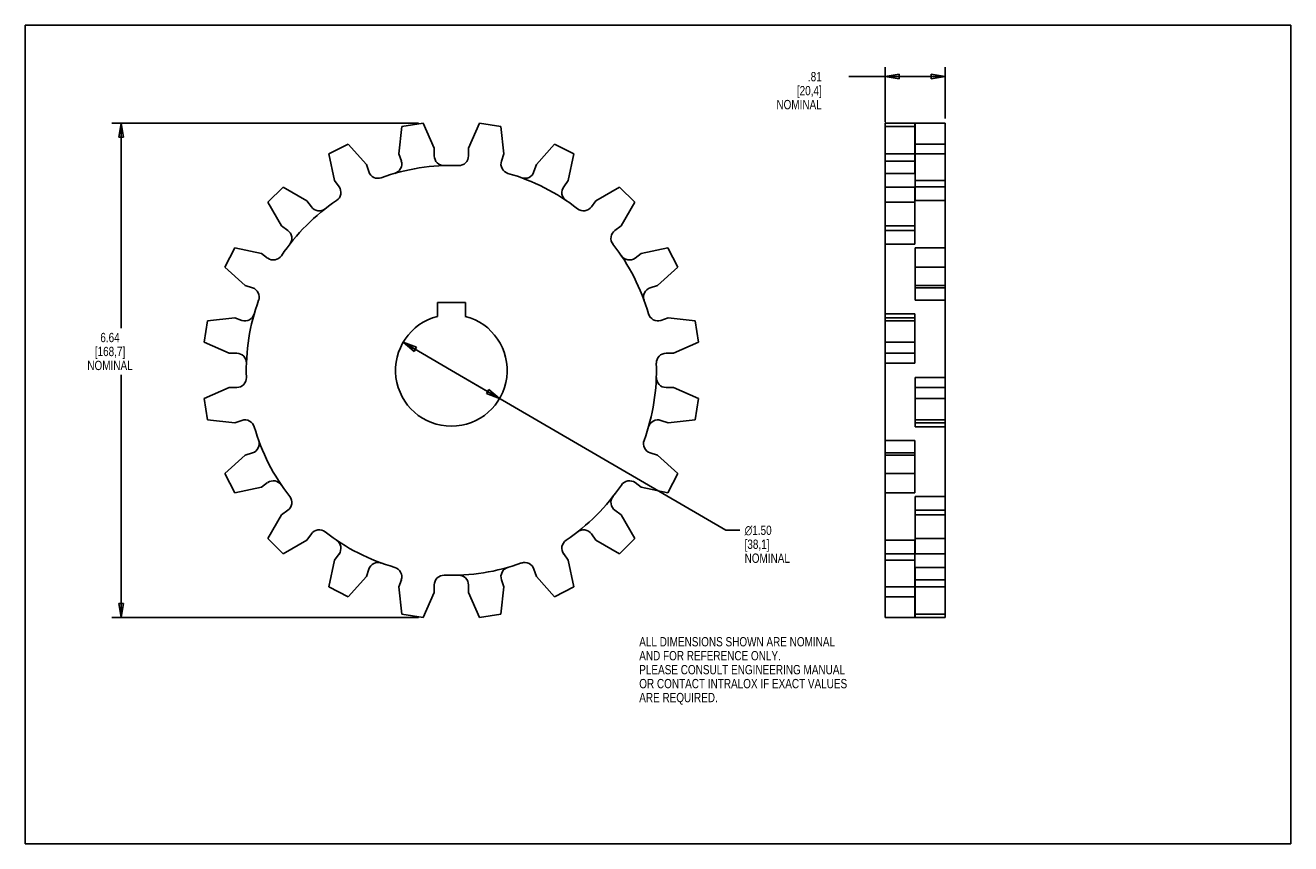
# Model space of a CAD drawing. Header units: inches. Extents: x 0 to 17, y 0 to 11.
import ezdxf

# ---------------------------------------------------------------- set-up
doc = ezdxf.new("R2010")
doc.units = ezdxf.units.IN
doc.header["$LTSCALE"] = 0.935
doc.header["$MEASUREMENT"] = 0
doc.layers.get('0').update_dxf_attribs({"linetype": 'CONTINUOUS'})
doc.layers.add('ALL_FEATURES', color=7, linetype='CONTINUOUS')
doc.styles.get("Standard").update_dxf_attribs({"font": 'txt', "width": 0.8})
doc.styles.add('TEXTSTYLE_1', font='gdt', dxfattribs={"width": 0.8})
doc.dimstyles.new('DIMSTYLE_1', dxfattribs={"dimtxt": 0.125, "dimasz": 0.1875, "dimexe": 0.18, "dimexo": 0.0625, "dimgap": 0.09, "dimtad": 0, "dimtih": 1, "dimtoh": 1, "dimzin": 4, "dimdsep": 46, "dimtxsty": 'STANDARD', "dimblk": 'CLOSED', "dimblk1": 'CLOSED', "dimblk2": 'CLOSED', "dimcen": 0.09, "dimadec": 0, "dimazin": 0, "dimtp": 0.01, "dimtm": 0.01, "dimtfac": 1, "dimtofl": 0, "dimtmove": 0, "dimatfit": 3, "dimldrblk": 'CLOSED', "dimfxl": 1, "dimtolj": 1, "dimtzin": 4, "dimarcsym": 0})
doc.dimstyles.new('DIMSTYLE_2', dxfattribs={"dimtxt": 0.125, "dimasz": 0.1875, "dimexe": 0.18, "dimexo": 0.0625, "dimgap": 0.09, "dimtad": 0, "dimtih": 1, "dimtoh": 1, "dimzin": 4, "dimdsep": 46, "dimtxsty": 'STANDARD', "dimblk": 'CLOSED', "dimblk1": 'CLOSED', "dimblk2": 'CLOSED', "dimcen": 0.09, "dimadec": 0, "dimazin": 0, "dimtp": 0.01, "dimtm": 0.01, "dimtfac": 1, "dimtofl": 0, "dimtmove": 0, "dimatfit": 3, "dimldrblk": 'CLOSED', "dimfxl": 1, "dimtolj": 1, "dimtzin": 4, "dimarcsym": 0})

# ---------------------------------------------------------------- blocks, each defined once
blk = doc.blocks.new('_CLOSED')
at = {"color": 0, "linetype": 'BYBLOCK'}
for p, q in [((0, 0), (-1, 0.167)), ((-1, 0.167), (-1, -0.167)), ((-1, -0.167), (0, 0)), ((-1, 0), (0, 0))]:
    blk.add_line(p, q, dxfattribs=at)
blk = doc.blocks.new('*D0')
at = {"color": 3, "linetype": 'CONTINUOUS'}
for p, q in [((5.282, 9.683), (1.163, 9.683)), ((1.288, 9.683), (1.288, 6.928)), ((1.288, 3.04), (1.288, 6.303)), ((5.282, 3.04), (1.163, 3.04))]:
    blk.add_line(p, q, dxfattribs=at)
at = {"color": 3, "linetype": 'CONTINUOUS', "xscale": 0.1875, "yscale": 0.1875, "zscale": 0.1875}
for p, rotation in [((1.288, 9.683), 90), ((1.288, 3.04), 270)]:
    blk.add_blockref('_CLOSED', p, dxfattribs=dict(at, rotation=rotation))
at = {"color": 3, "linetype": 'CONTINUOUS', "insert": (1.138, 6.866), "char_height": 0.125, "width": 0.7, "attachment_point": 2, "line_spacing_factor": 0.9}
blk.add_mtext('6.64\\P[168,7]\\PNOMINAL', dxfattribs=at)
blk = doc.blocks.new('*D1')
at = {"color": 3, "linetype": 'CONTINUOUS'}
for p, q in [((11.551, 9.7), (11.551, 10.435)), ((12.356, 9.746), (12.356, 10.435)), ((11.954, 10.31), (11.062, 10.31)), ((11.551, 10.31), (11.954, 10.31)), ((12.356, 10.31), (11.954, 10.31))]:
    blk.add_line(p, q, dxfattribs=at)
at = {"color": 3, "linetype": 'CONTINUOUS', "xscale": 0.1875, "yscale": 0.1875, "zscale": 0.1875, "rotation": 180}
blk.add_blockref('_CLOSED', (11.551, 10.31), dxfattribs=at)
at = {"color": 3, "linetype": 'CONTINUOUS', "xscale": 0.1875, "yscale": 0.1875, "zscale": 0.1875}
blk.add_blockref('_CLOSED', (12.356, 10.31), dxfattribs=at)
at = {"color": 3, "linetype": 'CONTINUOUS', "insert": (10.7, 10.372), "char_height": 0.125, "width": 0.7, "attachment_point": 3, "line_spacing_factor": 0.9}
blk.add_mtext('.81\\P[20,4]\\PNOMINAL', dxfattribs=at)
blk = doc.blocks.new('*D2')
at = {"color": 3, "linetype": 'CONTINUOUS'}
for p, q in [((5.076, 6.739), (5.724, 6.362)), ((6.372, 5.984), (5.724, 6.362)), ((5.724, 6.362), (9.413, 4.212)), ((9.413, 4.212), (9.601, 4.212))]:
    blk.add_line(p, q, dxfattribs=at)
at = {"color": 3, "linetype": 'CONTINUOUS', "xscale": 0.1875, "yscale": 0.1875, "zscale": 0.1875}
for p, rotation in [((5.076, 6.739), 149.7724863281), ((6.372, 5.984), 329.7724863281)]:
    blk.add_blockref('_CLOSED', p, dxfattribs=dict(at, rotation=rotation))
at = {"color": 3, "linetype": 'CONTINUOUS', "insert": (9.663, 4.275), "char_height": 0.125, "width": 0.7, "attachment_point": 1, "line_spacing_factor": 0.9, "style": 'TEXTSTYLE_1'}
blk.add_mtext('{\\Fgdt;n}\\Ftxt;1.50\\P[38,1]\\PNOMINAL', dxfattribs=at)

msp = doc.modelspace()

# ---------------------------------------------------------------- linework, layer by layer
at = {"color": 7, "linetype": 'CONTINUOUS'}
for p, q in [((0, 0), (0, 11)), ((0, 11), (17, 11)), ((17, 0), (17, 11)), ((5.059, 9.638), (5.02, 9.273)), ((5.345, 9.683), (5.059, 9.638)), ((5.494, 9.348), (5.345, 9.683)), ((11.956, 8.646), (11.956, 9.683)), ((12.356, 9.683), (11.956, 9.683)), ((12.356, 3.04), (12.356, 9.683)), ((4.079, 9.272), (4.337, 9.404)), ((4.337, 9.404), (4.583, 9.131)), ((7.111, 9.404), (6.866, 9.131)), ((7.37, 9.272), (7.111, 9.404)), ((12.356, 9.404), (11.956, 9.404)), ((4.155, 8.913), (4.079, 9.272)), ((5.02, 9.273), (5.052, 9.175)), ((5.494, 9.245), (5.494, 9.348)), ((7.293, 8.913), (7.37, 9.272)), ((12.356, 9.272), (11.956, 9.272)), ((4.583, 9.131), (4.614, 9.033)), ((6.866, 9.131), (6.834, 9.033)), ((11.551, 3.04), (11.551, 9.01)), ((11.551, 9.01), (11.951, 9.01)), ((11.951, 9.175), (11.951, 9.01)), ((11.956, 9.117), (11.951, 9.117)), ((4.215, 8.83), (4.155, 8.913)), ((7.233, 8.83), (7.293, 8.913)), ((11.956, 8.913), (12.356, 8.913)), ((3.465, 8.826), (3.26, 8.621)), ((3.783, 8.642), (3.465, 8.826)), ((7.666, 8.642), (7.983, 8.826)), ((7.983, 8.826), (8.188, 8.621)), ((11.551, 8.826), (11.951, 8.826)), ((11.951, 8.826), (11.951, 8.058)), ((12.356, 8.83), (11.956, 8.83)), ((3.26, 8.621), (3.443, 8.303)), ((3.843, 8.559), (3.783, 8.642)), ((7.605, 8.559), (7.666, 8.642)), ((8.188, 8.621), (8.005, 8.303)), ((11.551, 8.621), (11.951, 8.621)), ((12.356, 8.646), (11.956, 8.646)), ((3.443, 8.303), (3.526, 8.243)), ((8.005, 8.303), (7.922, 8.243)), ((11.951, 8.303), (11.551, 8.303)), ((11.551, 8.243), (11.951, 8.243)), ((2.682, 7.749), (2.814, 8.007)), ((2.814, 8.007), (3.173, 7.931)), ((8.634, 8.007), (8.275, 7.931)), ((8.766, 7.749), (8.634, 8.007)), ((11.551, 8.058), (11.951, 8.058)), ((11.956, 7.304), (11.956, 8.007)), ((12.356, 8.007), (11.956, 8.007)), ((3.173, 7.931), (3.256, 7.871)), ((8.275, 7.931), (8.192, 7.871)), ((2.955, 7.503), (2.682, 7.749)), ((8.493, 7.503), (8.766, 7.749)), ((12.356, 7.749), (11.956, 7.749)), ((3.053, 7.472), (2.955, 7.503)), ((8.396, 7.472), (8.493, 7.503)), ((11.956, 7.503), (12.356, 7.503)), ((12.356, 7.472), (11.956, 7.472)), ((12.356, 7.304), (11.956, 7.304)), ((2.448, 7.027), (2.403, 6.741)), ((2.813, 7.066), (2.448, 7.027)), ((2.911, 7.034), (2.813, 7.066)), ((8.538, 7.034), (8.635, 7.066)), ((8.635, 7.066), (9, 7.027)), ((9, 7.027), (9.046, 6.741)), ((11.551, 7.122), (11.951, 7.122)), ((11.951, 7.066), (11.551, 7.066)), ((11.551, 7.027), (11.951, 7.027)), ((11.951, 7.122), (11.951, 6.457)), ((2.403, 6.741), (2.738, 6.592)), ((9.046, 6.741), (8.71, 6.592)), ((11.551, 6.741), (11.951, 6.741)), ((2.738, 6.592), (2.841, 6.592)), ((8.71, 6.592), (8.608, 6.592)), ((11.951, 6.592), (11.551, 6.592)), ((11.551, 6.457), (11.951, 6.457)), ((2.403, 5.982), (2.738, 6.132)), ((2.738, 6.132), (2.841, 6.132)), ((8.71, 6.132), (8.608, 6.132)), ((9.046, 5.982), (8.71, 6.132)), ((11.956, 5.602), (11.956, 6.266)), ((12.356, 6.266), (11.956, 6.266)), ((11.956, 6.132), (12.356, 6.132)), ((2.448, 5.696), (2.403, 5.982)), ((9, 5.696), (9.046, 5.982)), ((12.356, 5.982), (11.956, 5.982)), ((2.813, 5.658), (2.448, 5.696)), ((2.911, 5.689), (2.813, 5.658)), ((8.538, 5.689), (8.635, 5.658)), ((8.635, 5.658), (9, 5.696)), ((12.356, 5.696), (11.956, 5.696)), ((11.956, 5.658), (12.356, 5.658)), ((12.356, 5.602), (11.956, 5.602)), ((11.551, 5.42), (11.951, 5.42)), ((11.951, 5.42), (11.951, 4.716)), ((2.955, 5.22), (2.682, 4.975)), ((3.053, 5.252), (2.955, 5.22)), ((8.396, 5.252), (8.493, 5.22)), ((8.493, 5.22), (8.766, 4.975)), ((11.551, 5.252), (11.951, 5.252)), ((11.951, 5.22), (11.551, 5.22)), ((2.682, 4.975), (2.814, 4.716)), ((8.766, 4.975), (8.634, 4.716)), ((11.551, 4.975), (11.951, 4.975)), ((2.814, 4.716), (3.173, 4.793)), ((3.173, 4.793), (3.256, 4.853)), ((8.275, 4.793), (8.192, 4.853)), ((8.634, 4.716), (8.275, 4.793)), ((11.551, 4.716), (11.951, 4.716)), ((12.356, 4.666), (11.956, 4.666)), ((11.956, 3.897), (11.956, 4.666)), ((3.26, 4.103), (3.443, 4.42)), ((3.443, 4.42), (3.526, 4.481)), ((8.005, 4.42), (7.922, 4.481)), ((8.188, 4.103), (8.005, 4.42)), ((12.356, 4.481), (11.956, 4.481)), ((11.956, 4.42), (12.356, 4.42)), ((3.465, 3.897), (3.26, 4.103)), ((3.783, 4.081), (3.465, 3.897)), ((3.843, 4.164), (3.783, 4.081)), ((7.605, 4.164), (7.666, 4.081)), ((7.666, 4.081), (7.983, 3.897)), ((7.983, 3.897), (8.188, 4.103)), ((12.356, 4.103), (11.956, 4.103)), ((11.551, 4.078), (11.951, 4.078)), ((11.951, 4.078), (11.951, 3.04)), ((4.155, 3.811), (4.079, 3.452)), ((4.215, 3.894), (4.155, 3.811)), ((7.233, 3.894), (7.293, 3.811)), ((7.293, 3.811), (7.37, 3.452)), ((11.551, 3.894), (11.951, 3.894)), ((11.951, 3.811), (11.551, 3.811)), ((12.356, 3.897), (11.956, 3.897)), ((4.337, 3.32), (4.583, 3.593)), ((4.583, 3.593), (4.614, 3.69)), ((6.866, 3.593), (6.834, 3.69)), ((7.111, 3.32), (6.866, 3.593)), ((12.356, 3.713), (11.956, 3.713)), ((11.956, 3.04), (11.956, 3.713)), ((4.079, 3.452), (4.337, 3.32)), ((5.02, 3.451), (5.052, 3.548)), ((5.059, 3.086), (5.02, 3.451)), ((5.494, 3.478), (5.494, 3.375)), ((5.954, 3.478), (5.954, 3.375)), ((6.39, 3.086), (6.428, 3.451)), ((6.428, 3.451), (6.397, 3.548)), ((7.37, 3.452), (7.111, 3.32)), ((11.551, 3.452), (11.951, 3.452)), ((12.356, 3.548), (11.956, 3.548)), ((11.956, 3.451), (12.356, 3.451)), ((5.494, 3.375), (5.345, 3.04)), ((5.954, 3.375), (6.103, 3.04)), ((11.551, 3.32), (11.951, 3.32)), ((5.345, 3.04), (5.059, 3.086)), ((6.103, 3.04), (6.39, 3.086)), ((12.356, 3.086), (11.956, 3.086)), ((11.551, 3.04), (11.951, 3.04)), ((12.356, 3.04), (11.956, 3.04)), ((0, 0), (17, 0))]:
    msp.add_line(p, q, dxfattribs=at)
for centre, radius, start, end in [((5.624, 9.245), 0.13, 180, 271.9861), ((4.738, 9.073), 0.13, 198, 289.9861), ((5.724, 6.362), 2.755, 88.0139, 109.9861), ((4.928, 9.135), 0.13, 286.0139, 18), ((5.724, 6.362), 2.755, 52.0139, 73.9861), ((6.71, 9.073), 0.13, 250.0139, 342), ((4.11, 8.753), 0.13, 304.0139, 36), ((7.338, 8.753), 0.13, 144, 235.9861), ((5.724, 6.362), 2.755, 124.0139, 145.9861), ((3.948, 8.636), 0.13, 216, 307.9861), ((7.5, 8.636), 0.13, 232.0139, 324), ((3.45, 8.138), 0.13, 322.0139, 54), ((7.998, 8.138), 0.13, 126, 217.9861), ((5.724, 6.362), 2.755, 16.0139, 37.9861), ((3.333, 7.976), 0.13, 234, 325.9861), ((8.116, 7.976), 0.13, 214.0139, 306), ((3.013, 7.348), 0.13, 340.0139, 72), ((8.436, 7.348), 0.13, 108, 199.9861), ((5.724, 6.362), 2.755, 160.0139, 181.9861), ((2.951, 7.158), 0.13, 252, 343.9861), ((8.498, 7.158), 0.13, 196.0139, 288), ((2.841, 6.462), 0.13, 358.0139, 90), ((8.608, 6.462), 0.13, 90, 181.9861), ((5.724, 6.362), 2.755, 340.0139, 1.9861), ((2.841, 6.262), 0.13, 270, 1.9861), ((8.608, 6.262), 0.13, 178.0139, 270), ((2.951, 5.566), 0.13, 16.0139, 108), ((8.498, 5.566), 0.13, 72, 163.9861), ((5.724, 6.362), 2.755, 196.0139, 217.9861), ((3.013, 5.376), 0.13, 288, 19.9861), ((8.436, 5.376), 0.13, 160.0139, 252), ((3.333, 4.748), 0.13, 34.0139, 126), ((5.724, 6.362), 2.755, 304.0139, 325.9861), ((8.116, 4.748), 0.13, 54, 145.9861), ((3.45, 4.586), 0.13, 306, 37.9861), ((7.998, 4.586), 0.13, 142.0139, 234), ((3.948, 4.088), 0.13, 52.0139, 144), ((5.724, 6.362), 2.755, 232.0139, 253.9861), ((7.5, 4.088), 0.13, 36, 127.9861), ((4.11, 3.97), 0.13, 324, 55.9861), ((7.338, 3.97), 0.13, 124.0139, 216), ((4.738, 3.65), 0.13, 70.0139, 162), ((5.724, 6.362), 2.755, 268.0139, 289.9861), ((6.71, 3.65), 0.13, 18, 109.9861), ((4.928, 3.588), 0.13, 342, 73.9861), ((5.624, 3.478), 0.13, 88.0139, 180), ((5.824, 3.478), 0.13, 0, 91.9861), ((6.52, 3.588), 0.13, 106.0139, 198)]:
    msp.add_arc(centre, radius, start, end, dxfattribs=at)
at = {"layer": 'ALL_FEATURES', "color": 7, "linetype": 'CONTINUOUS'}
for p, q in [((5.954, 9.348), (6.103, 9.683)), ((6.103, 9.683), (6.39, 9.638)), ((6.39, 9.638), (6.428, 9.273)), ((11.551, 9.01), (11.551, 9.683)), ((11.551, 9.683), (11.951, 9.683)), ((11.551, 9.638), (11.951, 9.638)), ((11.951, 9.683), (11.951, 9.175)), ((5.954, 9.245), (5.954, 9.348)), ((6.428, 9.273), (6.397, 9.175)), ((11.951, 9.273), (11.551, 9.273)), ((11.551, 9.175), (11.951, 9.175)), ((5.537, 7.275), (5.537, 7.088)), ((5.912, 7.275), (5.537, 7.275)), ((5.912, 7.088), (5.912, 7.275)), ((11.956, 3.606), (11.951, 3.606))]:
    msp.add_line(p, q, dxfattribs=at)
for centre, radius, start, end in [((5.824, 9.245), 0.13, 268.0139, 360), ((6.52, 9.135), 0.13, 162, 253.9861), ((5.724, 6.362), 0.75, 104.4775, 75.5225)]:
    msp.add_arc(centre, radius, start, end, dxfattribs=at)

# ---------------------------------------------------------------- texts
at = {"color": 3, "linetype": 'CONTINUOUS', "insert": (8.248, 2.777), "char_height": 0.125, "width": 3.5, "attachment_point": 1, "line_spacing_factor": 0.9}
msp.add_mtext('ALL DIMENSIONS SHOWN ARE NOMINAL\\PAND FOR REFERENCE ONLY.\\PPLEASE CONSULT ENGINEERING MANUAL\\POR CONTACT INTRALOX IF EXACT VALUES\\PARE REQUIRED. ', dxfattribs=at)

# ---------------------------------------------------------------- dimensions: what is measured, and where the dimension line sits
at = {"color": 3, "linetype": 'CONTINUOUS'}
dim = msp.add_linear_dim(base=(12.3561307, 10.309917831), p1=(11.5511307, 9.700406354), p2=(12.3561307, 9.745772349), text='<>\\PNOMINAL', dimstyle='DIMSTYLE_1', dxfattribs=at)
dim.commit()
dim.dimension.update_dxf_attribs({"geometry": '*D1', "text_midpoint": (10.249579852, 10.122417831), "dimtype": 160})
dim = msp.add_linear_dim(base=(1.288, 3.04), p1=(5.282, 9.683), p2=(5.282, 3.04), angle=270, text='<>\\PNOMINAL', dimstyle='DIMSTYLE_1', dxfattribs=at)
dim.commit()
dim.dimension.update_dxf_attribs({"geometry": '*D0', "text_midpoint": (1.088, 6.616), "dimtype": 160})
dim = msp.add_diameter_dim_2p(p1=(6.372, 5.984), p2=(5.076, 6.739), text='<>\\PNOMINAL', dimstyle='DIMSTYLE_2', dxfattribs=at)
dim.commit()
dim.dimension.update_dxf_attribs({"geometry": '*D2', "text_midpoint": (10.046, 4.025), "dimtype": 163})

doc.saveas('drawing.dxf')
